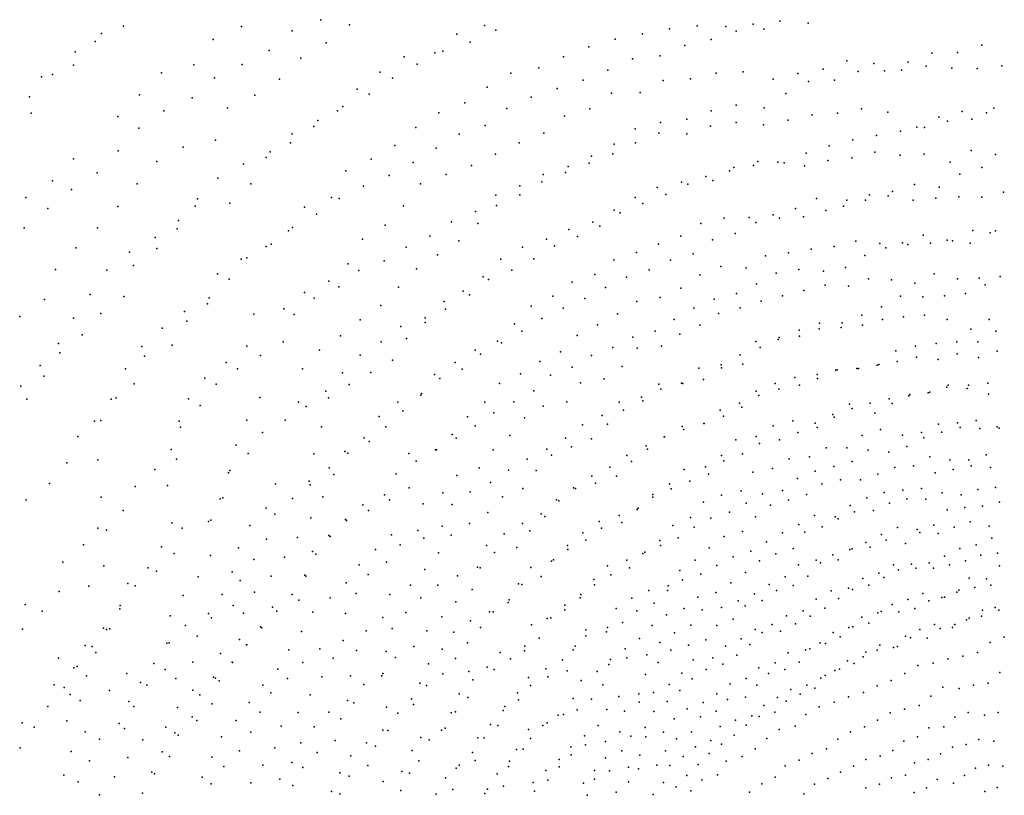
# Model space of a CAD drawing. Extents: x -3654 to 10742, y -14993 to 2525.
# Tile 3 of 9: x -1412 to -295, y 760 to 1640. Entities that reach past the tile are written whole.
import ezdxf

# ---------------------------------------------------------------- set-up
doc = ezdxf.new("R2010")
doc.units = 0
doc.header["$MEASUREMENT"] = 0
doc.layers.add('6', color=7, linetype='Continuous')

msp = doc.modelspace()

# ---------------------------------------------------------------- linework, layer by layer
at = {"layer": '6', "color": 45}
for p in [(-1293.89, 1632.6, -1183.76), (-975.59, 1597.61, -1193.43), (-297.6, 1587.64, -1101.3), (-764.76, 1538.77, -1179.15), (-512.62, 1531.92, -1146.65), (-426.8, 1534.98, -1129.56), (-1300.63, 1530.22, -1189.27), (-539.98, 1525.72, -1149.27), (-1078.15, 1518.67, -1189.67), (-686.46, 1511.08, -1181.01), (-627.87, 1519.23, -1168.76), (-1189.82, 1503.18, -1179.73), (-713.03, 1500.26, -1182.51), (-738.71, 1487.52, -1182.85), (-899.12, 1474.46, -1187.75), (-1278.62, 1453.52, -1193.1), (-956.95, 1453.78, -1198.14), (-844.45, 1441.26, -1191.79), (-584.03, 1415.65, -1171.34), (-661.62, 1394.38, -1181.99), (-410.17, 1386.82, -1144.04), (-539.32, 1375.28, -1170.88), (-759.24, 1350.79, -1188.75), (-908.66, 1331.71, -1195.38), (-471.59, 1337.71, -1164.19), (-1293.66, 1325.93, -1188.59), (-806.81, 1326.05, -1191.84), (-1146.32, 1305.71, -1200.67), (-1025.67, 1299.28, -1185.4), (-432.72, 1299.77, -1164.54), (-504.59, 1289.24, -1178.29), (-455.48, 1293.35, -1166.09), (-1047.82, 1281.14, -1185.77), (-360.02, 1223.05, -1161.97), (-1061.56, 1210.86, -1197.9), (-956.84, 1213.84, -1190.57), (-791.21, 1206.53, -1191.18), (-446.86, 1204.94, -1173.04), (-326.37, 1185.1, -1159.79), (-744.95, 1180.9, -1193.78), (-658.19, 1174.96, -1191.24), (-435.21, 1174.83, -1184.3), (-455.81, 1168.3, -1185.91), (-410.18, 1168.64, -1170.32), (-940.07, 1151.93, -1187.74), (-473.29, 1154.01, -1179.97), (-633.8, 1132.45, -1188.89), (-418.85, 1131.97, -1181.49), (-397.49, 1133.83, -1175.67), (-984.65, 1124.79, -1195.28), (-825.86, 1128.27, -1197.6), (-734.65, 1122.15, -1188.41), (-324.5, 1106.75, -1167.34), (-576.88, 1075.86, -1198.85), (-901.62, 1068.28, -1199.5), (-311.9, 1065.3, -1163.41), (-446.76, 1041.5, -1190.98), (-889.22, 1018.2, -1202.1), (-395.2, 1017.78, -1187.31), (-1126.54, 1008.57, -1170.23), (-1041.59, 1001.14, -1199.88), (-448.28, 998.47, -1191.65), (-621.79, 990.16, -1191.02), (-569.31, 981.09, -1195.51), (-1194.12, 961.41, -1145.93), (-734.93, 971.83, -1201.23), (-466.35, 950.91, -1195.28), (-769.51, 947.66, -1204.58), (-481.03, 939.57, -1191.76), (-1245.05, 932.48, -1122.07), (-964.8, 928.84, -1193.67), (-633.46, 936.38, -1193.59), (-598.09, 918.77, -1198.14), (-917.36, 915.06, -1195.53), (-1068.84, 894.31, -1201.41), (-873.46, 902.74, -1199.7), (-701.83, 897.19, -1204.76), (-633, 902.69, -1206), (-732.05, 872, -1205.27), (-1151.64, 865.23, -1200.3), (-1032.79, 864.88, -1202.9), (-677.13, 866.49, -1204.52), (-588.12, 871.18, -1190.33), (-541.99, 866.77, -1198.16), (-600.97, 828.08, -1201.33), (-1074.47, 808.64, -1202.51), (-642.11, 794.74, -1201.26), (-1304.19, 780.88, -1182.7), (-1037.86, 781.79, -1203.37), (-979.45, 765.45, -1191.65)]:
    msp.add_point(p, dxfattribs=at)
at = {"layer": '6', "color": 55}
for p in [(-1160.35, 1632.33, -1182.95), (-884.63, 1633.33, -1182.57), (-643.13, 1632.73, -1157.14), (-610.55, 1632.07, -1148.55), (-579.59, 1634.69, -1142.71), (-549.25, 1638.32, -1137.98), (-517.2, 1635.81, -1129.41), (-915.91, 1623.46, -1187.26), (-705.22, 1623.69, -1168.3), (-674.63, 1629.66, -1163.54), (-1192.34, 1617.35, -1187.46), (-1064.25, 1613.5, -1186.51), (-766.03, 1609.25, -1177.28), (-736.16, 1617.9, -1173.62), (-940.7, 1602.09, -1183.89), (-794.7, 1597.81, -1179.3), (-1350.95, 1588.43, -1186.18), (-1214.22, 1588.75, -1182.31), (-1092.8, 1596.05, -1187.98), (-473.2, 1593.23, -1135.73), (-383.38, 1587.25, -1114.54), (-1250.98, 1579.45, -1191.92), (-1002.91, 1580.3, -1193.83), (-854.73, 1579.26, -1187.77), (-822.83, 1585.12, -1180.78), (-621.57, 1579.33, -1162.17), (-590.84, 1580.75, -1155.06), (-528.77, 1578.69, -1138.61), (-500.29, 1583.84, -1135.47), (-354.03, 1584.94, -1108.05), (-325.37, 1584.52, -1103.26), (-1387.25, 1575.05, -1194.57), (-1117.13, 1572.54, -1185.26), (-681.75, 1570.9, -1173.58), (-650.53, 1572.73, -1165.89), (-556.95, 1572.25, -1141.18), (-1275.77, 1554.7, -1190.34), (-1145.01, 1554.15, -1186.73), (-1029, 1561.1, -1193.16), (-881.35, 1563.31, -1187.6), (-707.97, 1557.18, -1172.79), (-906.83, 1545.48, -1186.32), (-1176.21, 1539.99, -1191.88), (-1051.41, 1536.61, -1188.72), (-936.3, 1534.35, -1190.57), (-483.99, 1533.73, -1141.14), (-456.61, 1538.92, -1138.53), (-342.6, 1535.65, -1114.26), (-314.65, 1534.32, -1108.79), (-567.84, 1520.56, -1153.06), (-368.96, 1529.33, -1114.54), (-962.54, 1517.72, -1190.96), (-817.2, 1511.02, -1179.86), (-654.87, 1510.21, -1170.82), (-986.19, 1497.17, -1188.58), (-871.98, 1487.15, -1185.12), (-441.53, 1489.65, -1143.25), (-332.3, 1491.36, -1122.6), (-304.5, 1486.79, -1114.64), (-1256.2, 1478.88, -1195.28), (-1013.18, 1481.75, -1190.63), (-765.66, 1477.22, -1185.51), (-551.54, 1478.26, -1162.81), (-494.78, 1480.02, -1149.17), (-467.56, 1483.16, -1144.72), (-356.19, 1478.18, -1117.54), (-1041.87, 1468.55, -1194.9), (-927.85, 1464.06, -1192.66), (-792.48, 1466.43, -1188.18), (-606.32, 1468.36, -1171.74), (-579.22, 1474.32, -1167.87), (-1374.79, 1456.92, -1188.09), (-1149.74, 1453.49, -1185.53), (-819.56, 1455.85, -1191.43), (-660.74, 1455.67, -1180.1), (-688.41, 1449.65, -1185.17), (-1173.48, 1431.87, -1184.86), (-1058.06, 1438.03, -1185.34), (-713.58, 1438.05, -1186.1), (-507.65, 1437.1, -1164.38), (-426.34, 1439.93, -1145.93), (-346.32, 1438.99, -1128.14), (-1212.61, 1428.48, -1199.84), (-1088.67, 1427.26, -1192.38), (-976.2, 1428.65, -1191.71), (-737.44, 1423.88, -1185.24), (-531.43, 1425.69, -1162.85), (-477.08, 1428.51, -1150.13), (-892.15, 1408.74, -1190.76), (-761.41, 1410.01, -1184.98), (-638.88, 1408.7, -1184.11), (-612.37, 1414.62, -1179.54), (-556.72, 1418.32, -1164.96), (-1323.7, 1403.66, -1190.31), (-1233.08, 1402.66, -1196.49), (-997.27, 1406.65, -1188.12), (-788.67, 1402.04, -1190.08), (-310.68, 1398.01, -1131.23), (-1022.74, 1390.98, -1190.21), (-814.25, 1390.77, -1192.8), (-686.88, 1385.39, -1184.74), (-463.27, 1388.57, -1158.85), (-436.05, 1386.08, -1149.89), (-386.69, 1395.39, -1145.02), (-1348.21, 1380.95, -1191.28), (-1256.42, 1380.28, -1196.38), (-1132.3, 1382.54, -1188.2), (-841.36, 1381.78, -1197.9), (-712.03, 1375.93, -1187.49), (-513.7, 1379.45, -1166.24), (-487.84, 1382.39, -1160.99), (-937.71, 1373.29, -1188.58), (-865.82, 1368.18, -1199.44), (-737.81, 1367.41, -1191.47), (-565.55, 1372.09, -1176.76), (-1371.11, 1356.61, -1191.2), (-1282.82, 1361.19, -1199.5), (-961.62, 1357.33, -1189.53), (-616.21, 1359.91, -1184.81), (-587.47, 1358.32, -1173.95), (-1187.33, 1351.51, -1197.32), (-886.1, 1348.1, -1195.62), (-640.14, 1350.27, -1186.36), (-448.55, 1345.85, -1163.92), (-396.13, 1340.89, -1146.28), (-374.07, 1351.44, -1149.19), (-299.25, 1348.4, -1130.71), (-1088.82, 1330.36, -1186.82), (-661.49, 1335.3, -1183.55), (-522.03, 1332.48, -1175.53), (-1383.75, 1322.48, -1182.7), (-711.77, 1320.21, -1192.26), (-685.04, 1324.87, -1185.11), (-546.31, 1326.65, -1178.99), (-1198.6, 1317.63, -1186.09), (-831.57, 1315.05, -1195.23), (-594.39, 1312.93, -1185.28), (-1411.87, 1303.32, -1187.88), (-1319.81, 1306.7, -1192.26), (-951.92, 1296.5, -1193.71), (-618.82, 1306.45, -1189.38), (-408.97, 1302.88, -1160.4), (-385.03, 1304.81, -1155.61), (-359.31, 1299.7, -1145.01), (-311.62, 1299.83, -1134.17), (-756.26, 1293.75, -1192.27), (-479.73, 1290.82, -1171.54), (-1340.83, 1282.29, -1191.61), (-973.06, 1278.36, -1192.87), (-869.51, 1275.29, -1186.76), (-779.16, 1281.62, -1193.84), (-662.93, 1283.21, -1189.34), (-551.25, 1276.95, -1184.67), (-1239.04, 1270.8, -1183.02), (-1154.17, 1269.65, -1186.28), (-1071.75, 1265.1, -1188.47), (-711.1, 1267.21, -1197.58), (-683.76, 1269.32, -1187.73), (-302.54, 1263.68, -1142.14), (-1270.12, 1258.33, -1192.31), (-821.81, 1252.21, -1193.24), (-416.34, 1251.95, -1161.83), (-394.11, 1256.99, -1159.6), (-369.72, 1254.43, -1150.77), (-348.13, 1260.81, -1150.53), (-1177.48, 1251.09, -1188.38), (-917.91, 1251.09, -1194.15), (-728.07, 1246.54, -1190.25), (-615.54, 1244.73, -1184.22), (-485.66, 1242.13, -1175.82), (-461.92, 1244.19, -1169.61), (-1384.65, 1235.28, -1193.01), (-941.15, 1237.35, -1196.93), (-843.61, 1238.26, -1194.19), (-748.54, 1232.25, -1189.29), (-532.14, 1233.87, -1185.61), (-506.61, 1232.67, -1175.42), (-1281.9, 1226.76, -1183.84), (-867.44, 1227.11, -1198.26), (-775.33, 1228.06, -1198.51), (-684.32, 1220.53, -1194.83), (-576.06, 1218.43, -1190.12), (-554.46, 1227.03, -1188.52), (-1403.72, 1209.28, -1191.82), (-1308.25, 1209.27, -1189.25), (-1220.28, 1209.77, -1189.74), (-1139.28, 1211.34, -1193.69), (-704.77, 1207.66, -1194.48), (-1095.39, 1205.82, -1168.82), (-977.01, 1196.29, -1190.31), (-726.56, 1197.05, -1196.72), (-617.16, 1196.74, -1190.01), (-1154.22, 1185.43, -1188.24), (-489.32, 1191.83, -1176.91), (-635.46, 1181.74, -1186.32), (-509.4, 1182.33, -1176.49), (-369.42, 1181.1, -1168.48), (-347.67, 1182.6, -1163.45), (-1021.1, 1165.55, -1195.28), (-855.82, 1168.27, -1197.23), (-763, 1164.47, -1190.83), (-680.13, 1166.45, -1194.84), (-576.03, 1167.02, -1190.78), (-388.7, 1171.6, -1165.96), (-785.84, 1155.3, -1195.68), (-701.18, 1156.24, -1197.11), (-1233.88, 1141.31, -1164.9), (-1043.05, 1149.86, -1198.08), (-615.34, 1145.38, -1190.64), (-538.79, 1141.82, -1195.85), (-315.22, 1146.21, -1161.5), (-890.59, 1131.52, -1191.5), (-557.63, 1130.85, -1194.74), (-915.69, 1122.91, -1199.48), (-762.6, 1122.08, -1202.64), (-480.68, 1118.04, -1192.7), (-840.94, 1108.18, -1192.05), (-781.28, 1107.92, -1202.27), (-674.52, 1113.26, -1193.5), (-501.53, 1113.29, -1197.15), (-304.55, 1108.99, -1163.57), (-1184.41, 1096.32, -1160.77), (-615.34, 1100.49, -1196.21), (-593.3, 1105.4, -1189.75), (-539.37, 1094.91, -1197.65), (-519.01, 1101.03, -1193.89), (-405.11, 1096.16, -1184.58), (-365.1, 1103.2, -1177.02), (-343.41, 1100.81, -1167.55), (-1132.32, 1085.88, -1169.86), (-1022.6, 1089.66, -1195.97), (-954.12, 1090.75, -1200.77), (-800.15, 1094.04, -1202.57), (-710.24, 1085.8, -1190.68), (-424.85, 1091.42, -1187.65), (-1042.2, 1072.72, -1197.56), (-880.79, 1080.98, -1195.93), (-731.63, 1077.43, -1195.69), (-650.79, 1075.08, -1193.3), (-1150.75, 1065.93, -1170.22), (-670.65, 1065.92, -1196.33), (-501.23, 1064.46, -1195), (-351.66, 1064.02, -1175.4), (-333.38, 1070.12, -1175.19), (-1060.96, 1054.88, -1198.53), (-989.85, 1055.57, -1200.15), (-960.25, 1060.19, -1185.78), (-922.28, 1055.19, -1203.08), (-772.86, 1057.64, -1203.71), (-390.52, 1057.99, -1183.79), (-1163.46, 1040.85, -1165.2), (-847.7, 1041.21, -1192.85), (-790.41, 1043.33, -1203.32), (-467.35, 1039.72, -1198.45), (-428.86, 1049.25, -1190.75), (-1008.31, 1038.64, -1201.13), (-702.67, 1035.72, -1189.99), (-553.88, 1034.02, -1192.88), (-321.18, 1032.4, -1173.98), (-302.5, 1034.72, -1170.1), (-1266.21, 1017.97, -1128.25), (-1026.48, 1021.38, -1202.1), (-744.97, 1020.36, -1202.26), (-503.26, 1023.81, -1200.36), (-375.14, 1017.65, -1179.01), (-662.8, 1015.14, -1193.14), (-431.4, 1006.88, -1192.16), (-1289.29, 1000.24, -1133.76), (-968.33, 998.26, -1195.56), (-760.57, 1004.82, -1199.78), (-676.08, 997.44, -1186.39), (-534.1, 998.14, -1192.14), (-328.16, 995.68, -1179.41), (-310.08, 998.21, -1175.48), (-1226.3, 986.59, -1134.21), (-1059.69, 983.81, -1201.49), (-991.71, 987.58, -1203.71), (-774.96, 987.9, -1195.92), (-717.35, 983.44, -1199.55), (-697.96, 992.4, -1195.07), (-553.11, 992.18, -1196.72), (-482.77, 983.23, -1193.56), (-466.74, 993.45, -1195.55), (-362.49, 984.64, -1181.3), (-346.24, 992.82, -1183.35), (-856.49, 981.55, -1199.76), (-793.12, 975.84, -1198.27), (-588.5, 975.03, -1200.84), (-1298.34, 971.68, -1127.29), (-1079.22, 967.7, -1205.02), (-999.72, 961.66, -1193.59), (-932.99, 962.61, -1193.71), (-677.78, 964.61, -1202.5), (-434.37, 968.65, -1197.1), (-396.21, 971.78, -1182.46), (-334.67, 961.03, -1186.33), (-319.2, 969.94, -1189.94), (-300.82, 969.89, -1182.92), (-889.05, 950.41, -1199.68), (-831.25, 953.44, -1206.44), (-531.56, 954.56, -1192.04), (-448.33, 955.41, -1190.58), (-350.61, 953.7, -1185.01), (-1313.44, 947.91, -1126.53), (-1018.79, 946.6, -1197.18), (-569.46, 944.49, -1204.3), (-548.48, 946.21, -1193.74), (-367.57, 949.14, -1187.49), (-838.69, 929.06, -1194.3), (-781.48, 929.11, -1198.54), (-708.67, 937.98, -1200.16), (-435.95, 930.19, -1200.45), (-416, 928.87, -1188.85), (-1029.74, 924.08, -1191.63), (-985.45, 916.39, -1199.97), (-673.18, 924.65, -1208.61), (-451.79, 922.33, -1200.66), (-1056.26, 915.36, -1204.35), (-687.22, 910.49, -1205.96), (-527.55, 911.1, -1190.17), (-465.12, 909.57, -1194.79), (-1119, 903.05, -1197.07), (-999.86, 898.01, -1198.95), (-931.8, 897.84, -1194.47), (-814.67, 903.25, -1201.9), (-562.23, 898.12, -1198.87), (-481.5, 902.93, -1197.29), (-1274.71, 888.11, -1163.55), (-1185.38, 889.86, -1191.91), (-1021.25, 885.75, -1206.58), (-950.23, 884.39, -1198.84), (-774.7, 890.21, -1206.94), (-648.72, 891.96, -1206.98), (-1207.34, 874.04, -1199.15), (-1082.19, 874.06, -1199.78), (-1282.39, 860.81, -1157.32), (-967.37, 869.58, -1201.86), (-903.26, 871.09, -1199.59), (-861.34, 860.71, -1204.84), (-783.71, 869.74, -1197.91), (-1095.76, 854.07, -1198.79), (-745.48, 857.46, -1203.35), (-692.25, 854.98, -1205.5), (-1216.34, 848.8, -1193.85), (-1166.23, 844.97, -1200.64), (-869.26, 839.06, -1195.98), (-813.42, 842.23, -1199.16), (-755.41, 839.14, -1196.34), (-639.49, 849, -1205.28), (-587.49, 839.61, -1202.63), (-1292.87, 835.68, -1154.08), (-1231.94, 828.29, -1195.45), (-929.23, 836.03, -1196.02), (-771.02, 827.26, -1198.78), (-649.41, 831.89, -1197.26), (-1183, 826.22, -1203.54), (-947.18, 822.95, -1201.16), (-666.42, 823.94, -1202.75), (-1353.57, 809.76, -1183.61), (-840.66, 812.23, -1198.27), (-679.1, 810.58, -1200.74), (-1241.96, 804.1, -1192.04), (-1193.73, 803.28, -1200.67), (-1136.12, 794.17, -1197.81), (-855.92, 798.8, -1200.69), (-799.75, 800.69, -1200.75), (-688.93, 794.03, -1194.22), (-1361.63, 782.82, -1179.17), (-1258.79, 784.35, -1195.52), (-1090.51, 791.48, -1205.49), (-869.93, 784.14, -1201.67), (-814.76, 787.97, -1203.2), (-759.69, 788.15, -1202.31), (-1204.67, 780.63, -1198.45), (-928.73, 779.84, -1202.73), (-939.13, 761.22, -1199.49)]:
    msp.add_point(p, dxfattribs=at)
at = {"layer": '6', "color": 181}
for p in [(-1070.05, 1639.87, 730.71), (-627.33, 1617.22, 722.28), (-460.29, 1581.23, 721.56), (-598.84, 1542.72, 723.21), (-713.47, 1516.13, 730.68), (-412.43, 1513.26, 720.44), (-574.46, 1478.89, 726.58), (-789.6, 1473.23, 727.65), (-320.05, 1472.2, 725.1), (-1187.09, 1460.16, 737.02), (-447.57, 1441.14, 724.62), (-496.95, 1423.24, 723.19), (-576.51, 1409.95, 729.65), (-753.75, 1405.49, 727.65), (-378.46, 1386.18, 721.77), (-353.35, 1388.97, 720.23), (-805.05, 1383.42, 729.47), (-429.22, 1380.95, 725.73), (-404.08, 1384.65, 724.2), (-1026.91, 1355.32, 736.31), (-853.3, 1355.64, 729.19), (-553.32, 1352.29, 731.5), (-527.71, 1356.58, 729.1), (-1049.83, 1336.69, 735.54), (-747.08, 1335.92, 730.49), (-1077.63, 1324.08, 738.33), (-930.4, 1320.14, 733.94), (-623.69, 1322.79, 731.07), (-412.57, 1326.25, 727.65), (-387.14, 1325.45, 723.73), (-819.32, 1300.9, 732.52), (-504.38, 1295.67, 727.05), (-304.14, 1286.51, 723.49), (-549.98, 1279.22, 727.43), (-324.81, 1274.34, 719.41), (-738.86, 1268.14, 731.78), (-372.03, 1272.61, 724.69), (-1138.67, 1259.05, 732.81), (-1025.4, 1259.22, 736.21), (-785.05, 1245.74, 733.38), (-459.9, 1244.14, 723.69), (-809.62, 1236.53, 735.73), (-507.03, 1237.39, 728.92), (-828.56, 1218.71, 733.18), (-686.78, 1226.57, 732.18), (-527.16, 1225.28, 726.74), (-572.98, 1213.6, 730.51), (-379.29, 1217.2, 725.71), (-1086.86, 1201.1, 733.05), (-731.48, 1206, 733.89), (-467.4, 1198.89, 731.16), (-1319.94, 1185.28, 726.48), (-1004.16, 1189.63, 738.36), (-751, 1190.98, 732.2), (-613.39, 1190.08, 728.04), (-660.15, 1178.25, 733.69), (-635.32, 1181.68, 729.2), (-1346.02, 1167.16, 729.1), (-528.82, 1171.66, 729.41), (-699.52, 1152.59, 731.68), (-449.24, 1151.42, 731.1), (-835.98, 1141.46, 734.19), (-722.82, 1145.59, 734.73), (-1258.67, 1129.63, 727.3), (-961.92, 1138.94, 739.21), (-488.16, 1132.97, 729.09), (-630.28, 1124.21, 729.56), (-509.29, 1127.57, 730.88), (-1083.51, 1116.26, 736.09), (-900.8, 1104.31, 738.3), (-693.42, 1098.3, 734.14), (-430.9, 1103.54, 728.98), (-921.1, 1089.98, 738.9), (-469.52, 1088.91, 729.03), (-359.48, 1083.81, 731.34), (-319.28, 1088.15, 726.91), (-1122.49, 1078.84, 735.8), (-627.54, 1074.34, 732.89), (-486.37, 1076.04, 725.66), (-728.43, 1069.47, 730.63), (-664.69, 1052.13, 732.36), (-546.38, 1057.91, 730.68), (-882.27, 1043.41, 738.03), (-769.47, 1049.39, 733.99), (-564.38, 1047.62, 729.91), (-451.7, 1046.76, 728.61), (-704.94, 1034.34, 735.87), (-489.08, 1032.94, 729.77), (-831.69, 1018.37, 740.48), (-808.37, 1025.69, 735.86), (-719.92, 1017.84, 732.55), (-527.98, 1021.55, 733.6), (-399.84, 1022.31, 729.47), (-379.88, 1023.53, 725.81), (-915.25, 1009.13, 735.04), (-741.17, 1010.17, 735.82), (-455.28, 1005.74, 732.69), (-334.42, 1006.43, 732.66), (-314.82, 1005.69, 728.31), (-1280.7, 997.56, 730.12), (-759.76, 998.63, 736.56), (-387.03, 988.73, 732.62), (-404.25, 981.97, 732.41), (-1386.44, 969.02, 724.15), (-793.12, 970.55, 734.98), (-711.55, 969.17, 734.63), (-541.79, 963.73, 732.1), (-522.88, 969.21, 729.57), (-456.25, 962.14, 733.47), (-438, 966.8, 731.42), (-320.36, 963.2, 727.75), (-373.7, 953.85, 733.57), (-919.3, 944.87, 740.45), (-746.06, 945.45, 735.14), (-488.86, 944.47, 731.9), (-390.63, 948.08, 733.95), (-294.62, 939.31, 732.41), (-1329.77, 928.86, 728.16), (-611.05, 929.12, 735.01), (-593.37, 937.36, 733.6), (-420.53, 927.49, 728.3), (-1071.23, 926.22, 729.54), (-838.88, 923.81, 730.59), (-783.65, 925.07, 739.28), (-520.38, 924.99, 729.75), (-1090.68, 910.45, 731.5), (-743.31, 908.44, 744.53), (-723.12, 915.79, 740.5), (-392.72, 907.13, 733.65), (-358.7, 914.77, 729.87), (-660.45, 898.39, 735.93), (-1267.47, 884.8, 726.58), (-1189.8, 892.97, 732.08), (-605.75, 886.45, 736.53), (-422.84, 890.26, 730.87), (-692.52, 876.46, 736.53), (-454.47, 876.69, 731.65), (-1288.01, 866.32, 729.2), (-487.64, 865.5, 735.4), (-995.74, 859.9, 736.97), (-863.35, 856.01, 739.46), (-581.22, 849.95, 733.11), (-407.71, 857.71, 730.28), (-335.45, 853.92, 732.51), (-1210.76, 844.69, 725.65), (-616.91, 838.02, 740.19), (-438.59, 845.36, 731.71), (-1395.43, 837.19, 728.69), (-1149.57, 831.49, 728.8), (-681.48, 831.77, 735.9), (-550.12, 834.7, 738.71), (-453.32, 837.73, 731.52), (-1321.4, 823.73, 730.6), (-1018.45, 819.58, 731.47), (-747.11, 821.17, 730.57), (-483.58, 823.75, 732.94), (-1411.45, 813.87, 729.13), (-577.16, 812.69, 735.9), (-1332.52, 798.93, 728.53), (-674.08, 793.63, 739.26), (-659.04, 803.83, 738.34), (-592.26, 803.96, 736.86), (-451.86, 800.72, 731.64), (-1048.63, 785.54, 732.33), (-799.91, 792.09, 739.7), (-742.59, 787.73, 739.43), (-1116.7, 778.09, 729.04), (-999.44, 775.62, 736.76), (-812.46, 777.04, 738.34), (-569.73, 772.82, 734.73), (-436.31, 772.53, 731.67), (-316.6, 764.16, 734.21), (-302.88, 768.74, 733.7)]:
    msp.add_point(p, dxfattribs=at)
at = {"layer": '6', "color": 65}
for p in [(-1037.71, 1634.03, -1187.66), (-1326.19, 1615.14, -1188.18), (-793.75, 1530.24, -1183.46), (-1104.59, 1500.27, -1190.62), (-845.07, 1500.05, -1183.05), (-1350.71, 1481.98, -1188.65), (-1132.26, 1483.41, -1193.19), (-1405.03, 1438.25, -1193.14), (-320.15, 1438.72, -1123.03), (-1300.53, 1427.83, -1190.92), (-870.78, 1429.03, -1194.47), (-1106.83, 1400.16, -1186.14), (-785.12, 1342.06, -1193.34), (-733.56, 1306.15, -1191.33), (-850.54, 1294.98, -1190.69), (-640.12, 1293.29, -1187.77), (-894.93, 1265.04, -1191.98), (-798.11, 1263.13, -1189.8), (-1201.64, 1233.27, -1191.62), (-1013.29, 1239.81, -1190.01), (-380.95, 1216.47, -1162.2), (-599.33, 1163.25, -1197.8), (-808.59, 1145.69, -1200.54), (-515.85, 1143.88, -1188.03), (-356.25, 1140.43, -1168.22), (-717.7, 1138.68, -1192.1), (-457.93, 1117.78, -1183.36), (-438.19, 1124.38, -1181.73), (-931.81, 1103.18, -1195.98), (-693.49, 1101.24, -1193.78), (-635.92, 1092.63, -1199.92), (-560, 1089.04, -1202.1), (-520.93, 1058.59, -1198.81), (-629.5, 1040.89, -1196.12), (-1195.47, 1032.01, -1136.98), (-936.64, 1034.94, -1198.84), (-1316.24, 1020.42, -1114.57), (-806.33, 1027, -1200.91), (-645.33, 1026.64, -1192.88), (-483.02, 1026.93, -1193.61), (-1209.22, 1007.86, -1133.84), (-820.07, 1008.13, -1195.79), (-588.24, 1012.66, -1191.95), (-414.61, 1015.62, -1193.42), (-1161.71, 1003.6, -1146.42), (-898.5, 993.6, -1191.77), (-380.24, 980.53, -1184.5), (-1119.97, 969.01, -1188.65), (-809.22, 961.23, -1197.87), (-744.85, 950.38, -1190.97), (-694.17, 952.56, -1202.76), (-1162.62, 936.77, -1157.2), (-903.63, 933.1, -1197.94), (-583.37, 930.88, -1200.11), (-382.03, 938.25, -1182.37), (-854.94, 914.74, -1195.27), (-1290.18, 898.18, -1135.09), (-509.79, 881.44, -1192.39), (-608.61, 868.83, -1201.81), (-794.63, 851.77, -1192.45), (-621.41, 855.31, -1198.29), (-572.71, 849.29, -1201.64), (-1115.01, 838.42, -1204.35), (-1047.4, 846.68, -1203.21), (-834.58, 834.75, -1209.45), (-1122.41, 813.91, -1197.48), (-913.16, 794.13, -1199.63), (-829.07, 774.5, -1204.91), (-720.98, 775.15, -1203.71), (-1048.66, 761.79, -1200.95)]:
    msp.add_point(p, dxfattribs=at)
at = {"layer": '6', "color": 161}
for p in [(-1318.98, 1624.09, 736.3), (-1102.67, 1627.37, 733.08), (-871.5, 1627.96, 728.32), (-598.74, 1626.89, 722.23), (-567.57, 1629.09, 719.1), (-900.64, 1614.33, 728.66), (-657.16, 1610.47, 723.86), (-320.26, 1611.04, 721.41), (-1348.91, 1603.24, 736.82), (-1128.7, 1605.04, 731.25), (-931.91, 1604.2, 730.84), (-685.12, 1598.93, 723.52), (-376.83, 1601.83, 722.05), (-347.7, 1602.65, 719.92), (-1159.27, 1589.11, 732.56), (-960.69, 1589.49, 731.17), (-403.79, 1591.6, 720.15), (-1374.78, 1577.58, 735.35), (-744.36, 1582.76, 726.65), (-1190.74, 1574.1, 734.56), (-988.74, 1573.48, 731.14), (-772.65, 1571.37, 727.06), (-516.84, 1569.73, 723.36), (-487.23, 1571.36, 720.46), (-1015.5, 1555.42, 730.37), (-802.02, 1561.95, 728.62), (-542.61, 1556.3, 721.04), (-1400.81, 1552.2, 734.21), (-1216.26, 1551.1, 733.08), (-831.31, 1551.97, 730.17), (-1248.44, 1536.42, 735.77), (-1045.07, 1541.53, 731.79), (-859.13, 1539.04, 730.56), (-627.37, 1536.45, 724.89), (-567.11, 1539.88, 717.52), (-306.38, 1539.58, 722.37), (-1073.39, 1525.56, 732.48), (-883.51, 1520.01, 728.27), (-684.68, 1523.16, 728.62), (-654.78, 1527.12, 725.36), (-359.02, 1524.68, 720.16), (-331.63, 1527.03, 718.76), (-1276.84, 1516.79, 736.37), (-1102.56, 1510.57, 733.9), (-913.22, 1510.1, 730.58), (-439.51, 1508.59, 721.4), (-385.32, 1517.44, 719.47), (-737.36, 1498.69, 727.94), (-466.54, 1503.45, 722.36), (-1300.01, 1490.99, 734.18), (-1127.61, 1489.84, 732.75), (-939.4, 1494.13, 730.2), (-519.27, 1488.27, 722.61), (-493.25, 1496.95, 722.9), (-1158.01, 1476.02, 735.25), (-965.31, 1477.72, 729.81), (-762.96, 1484.96, 727.2), (-544.51, 1477.44, 721.47), (-1323.92, 1466.24, 732.69), (-817.84, 1464.21, 729.69), (-601.53, 1472.17, 727.93), (-345.25, 1464.77, 723.98), (-992.48, 1463.15, 730.58), (-653.61, 1453.1, 728.55), (-625.31, 1457.43, 725.54), (-1353.13, 1447.27, 734.32), (-1021.57, 1451.11, 732.86), (-844.17, 1451.5, 730.13), (-678.85, 1441.65, 728.22), (-421.37, 1445.12, 723.17), (-368.51, 1449.93, 719.38), (-1209.97, 1436.6, 735.14), (-1049.44, 1437.01, 734.37), (-871.73, 1440.66, 731.77), (-704.69, 1431.39, 728.73), (-1380.12, 1425.71, 734.91), (-1074.9, 1419.43, 734.36), (-894.76, 1422.32, 729.81), (-730.37, 1420.67, 729.23), (-1231.78, 1412, 732.89), (-921.94, 1410.53, 731.44), (-549.88, 1414.59, 727.36), (-522.32, 1416.2, 723.76), (-1406.76, 1403.65, 735.49), (-1102.34, 1404.31, 735.87), (-599.94, 1397.36, 728.06), (-330.51, 1400.87, 723.63), (-304.71, 1400.18, 720.73), (-1258.09, 1392.6, 733.56), (-946.4, 1394.43, 731.07), (-779.03, 1393.89, 728.15), (-625.7, 1390.13, 729.48), (-1287.28, 1376.11, 736.04), (-1126.67, 1385.09, 735.47), (-973.21, 1381.66, 732.69), (-647.54, 1374.27, 726.58), (-1154.23, 1369.69, 737.35), (-998.25, 1366.16, 733.11), (-828.59, 1368.57, 728.71), (-673.41, 1366.98, 728.43), (-452.96, 1372.54, 725.01), (-1313.03, 1355.69, 736.7), (-697.56, 1356, 728.54), (-499.94, 1354.53, 723.56), (-474.77, 1358.67, 721.6), (-1174.3, 1345.38, 734.66), (-879.81, 1345.31, 731.33), (-723.24, 1347.77, 730.38), (-575.76, 1340.13, 729.87), (-316.27, 1339.18, 722.15), (-1331.86, 1328.21, 733.72), (-1196.97, 1324.23, 733.87), (-901.61, 1327.69, 729.74), (-770.73, 1323.64, 730.59), (-598.69, 1329.23, 729.13), (-338.49, 1329.3, 719.58), (-1224.95, 1308.78, 736.51), (-795.1, 1312.49, 731.56), (-647.07, 1312.68, 731.22), (-433.97, 1313.95, 724.61), (-1350.81, 1301.14, 731.11), (-1100.57, 1305.29, 737.94), (-951.68, 1301.7, 732.34), (-669.05, 1299.76, 730.02), (-456.24, 1304.65, 723.42), (-1250.17, 1290.1, 737.61), (-979.2, 1291.63, 735.7), (-841.9, 1286.59, 732.19), (-690.78, 1286.49, 728.83), (-527.24, 1287.65, 727.24), (-478.63, 1295.81, 722.69), (-1001.59, 1274.56, 735.34), (-1367.85, 1272.54, 727.77), (-1273.15, 1268.98, 737.58), (-865.24, 1273.39, 732.71), (-571.49, 1267.97, 726.23), (-395.22, 1269.42, 726.37), (-888.89, 1260.51, 733.66), (-763.2, 1259.07, 733.7), (-594.28, 1259.57, 726.87), (-1388.46, 1247.49, 726.61), (-1291.77, 1243.6, 735.27), (-1164.87, 1243.91, 735.19), (-909.68, 1243.55, 732.46), (-641.13, 1244.71, 730), (-615.78, 1248.38, 726.12), (-484.09, 1242.62, 727.27), (-436.96, 1248.51, 722.03), (-1045.46, 1239.26, 734.61), (-935.07, 1232.72, 735.12), (-1410.73, 1223.93, 726.54), (-1188.96, 1226.26, 736.39), (-659.4, 1227.25, 726.01), (-550.63, 1220.86, 729.34), (-358.48, 1225.16, 726.94), (-313.15, 1227.39, 721.95), (-955.89, 1215.71, 734.35), (-706.3, 1211.51, 730.04), (-401.84, 1214.66, 727.95), (-1206.93, 1202.32, 734.02), (-982.67, 1206.06, 738.29), (-851.26, 1206.45, 734.2), (-592.52, 1200.43, 728.32), (-421.83, 1204.33, 725.73), (-1231.04, 1184.49, 735.6), (-1110.78, 1185.5, 734.74), (-873.78, 1193.77, 735.2), (-487.6, 1189.09, 729.92), (-895.03, 1179.26, 735.32), (-773.14, 1180.11, 733.28), (-506.91, 1177.36, 727.69), (-344.76, 1177.21, 727.18), (-300.48, 1176.59, 720.48), (-1136.39, 1171.39, 737.66), (-916.59, 1165.07, 735.88), (-792.63, 1165.16, 732.05), (-680.62, 1166.73, 733.4), (-549.57, 1163.2, 729.64), (-385.92, 1165.56, 727.23), (-365.52, 1171.98, 727.46), (-939.06, 1151.87, 737.32), (-813.87, 1152.79, 732.66), (-572.49, 1159.06, 732.83), (-405.07, 1155.54, 724.96), (-1152.79, 1147.75, 734.82), (-1039.63, 1148.26, 733.8), (-591.84, 1147.51, 731.58), (-425.49, 1149.25, 725.23), (-1358.39, 1137.21, 724.52), (-1060.76, 1131.48, 734.31), (-857.4, 1129.01, 735.26), (-742.24, 1132.25, 733.96), (-613.03, 1139.47, 732.79), (-467.32, 1138.77, 727.81), (-352.59, 1129.52, 729.36), (-332.34, 1133.73, 728.53), (-1173.32, 1128.32, 734.85), (-529.27, 1119.45, 731.13), (-373.07, 1125.76, 730.71), (-1378.05, 1113.58, 724.11), (-1280.98, 1110.14, 728.49), (-877.53, 1114.77, 735.4), (-783.36, 1108.9, 735.27), (-758.43, 1114.22, 730.33), (-672.78, 1107.83, 732.95), (-651.57, 1116.22, 731.26), (-388.72, 1107.97, 723.14), (-1404.59, 1095.31, 727.47), (-1102.2, 1096.76, 735.3), (-992.09, 1095.13, 731.87), (-802.61, 1095.25, 734.97), (-546.45, 1105.57, 727.83), (-450.76, 1097.57, 729.79), (-409.79, 1105.95, 726.06), (-711.07, 1084.03, 732.39), (-587.59, 1091.46, 730.87), (-339.49, 1086.57, 729.39), (-1294.54, 1083.14, 724.94), (-1015.98, 1083.09, 735.09), (-820.03, 1079.16, 733.24), (-606.57, 1081.2, 730.61), (-509.83, 1077.56, 732.22), (-1227.38, 1063.09, 731.67), (-1040.99, 1071.84, 739.18), (-841.48, 1068.34, 735.32), (-751.52, 1063.18, 734.77), (-527.82, 1067.13, 730.93), (-415.78, 1063.94, 730.68), (-393.61, 1061.41, 724.44), (-374.45, 1066.39, 723.57), (-1313.26, 1060.63, 724.54), (-1059.56, 1053.73, 738.84), (-953.25, 1051.66, 734.12), (-862.24, 1056.41, 736.91), (-433.98, 1055.89, 729.92), (-308.9, 1051.77, 729.96), (-1339.57, 1044.01, 728.49), (-980, 1044.13, 740.22), (-684.87, 1043.43, 734.11), (-345.21, 1039.83, 729), (-326.49, 1043.97, 728.09), (-1236.68, 1034.14, 725.95), (-1075.87, 1033.44, 737.16), (-789.8, 1038.76, 735.66), (-602.37, 1030.56, 731.5), (-582.18, 1037.04, 729.14), (-469.92, 1038.87, 728.39), (-1362.75, 1024.59, 730.85), (-995.62, 1024.54, 738.06), (-508.18, 1026.67, 731.15), (-420.18, 1021.49, 733.68), (-299.98, 1020.37, 735.33), (-1256.69, 1014.36, 726.81), (-1170.66, 1013.38, 730.45), (-1016.53, 1010.35, 740.03), (-638.93, 1010.69, 732.03), (-543.35, 1007.89, 730.14), (-436.98, 1011.85, 731.8), (-937.57, 998.34, 738.52), (-845.99, 999.9, 737.24), (-659.78, 1004.55, 735.43), (-561.3, 999.15, 730.43), (-471.36, 994.78, 730.25), (-1367.06, 991.2, 723.36), (-1181.95, 987.81, 726.25), (-1030.19, 988.98, 736.94), (-956.72, 983.93, 739.63), (-776.04, 984.05, 735.26), (-578.25, 988.63, 729.65), (-491.27, 991.78, 733.9), (-365.67, 984.39, 724.87), (-348.41, 990.48, 725.07), (-1297.95, 975.3, 729.74), (-1125.19, 973.45, 733.91), (-615.62, 973.17, 732.92), (-596.76, 980.72, 731.02), (-508.15, 982.47, 733.12), (-422.01, 976.42, 733.33), (-304.93, 973.16, 731.43), (-1197.63, 966.13, 725.04), (-973.78, 967.29, 739.31), (-878.67, 968.22, 735.17), (-637.64, 970.2, 738.57), (-1223.62, 952.54, 730.22), (-1138.6, 951.02, 731.35), (-900.25, 958.02, 738.79), (-813.32, 960.7, 737.73), (-558.13, 953.57, 731.31), (-471.17, 950.49, 730.42), (-353.28, 950.18, 726.2), (-337.69, 959.13, 728.72), (-1408.51, 948.53, 726.51), (-1309.63, 949, 726.49), (-989.28, 949.14, 738.05), (-769.51, 941.06, 741.64), (-668.74, 944.26, 735.38), (-577.33, 948.12, 734.39), (-406.83, 940.51, 733.16), (-1242.26, 932.9, 731.14), (-1154.36, 930.67, 730.57), (-685.66, 933.3, 735.66), (-503.74, 933.05, 729.41), (-310.75, 933.4, 731.63), (-932.59, 925.81, 737.7), (-866.74, 921.8, 740.41), (-700.34, 919.36, 733.8), (-539.82, 921.62, 734.06), (-454.88, 916.92, 731.38), (-438.78, 924.57, 731.59), (-341.53, 917.74, 727.67), (-324.89, 921.91, 726.67), (-1346.57, 906.27, 728.19), (-1170.46, 910.61, 730.22), (-948.01, 909, 736.91), (-881.53, 905.49, 739.11), (-625.33, 915.73, 732.56), (-554.57, 910.1, 732.13), (-472.72, 912.6, 734.07), (-375.26, 910, 730.87), (-1246.67, 902.83, 723.96), (-1036.39, 895.55, 736.15), (-812.66, 894.38, 736.13), (-573.05, 904.63, 735.3), (-487.07, 901.5, 731.53), (-1107.83, 892.62, 732.08), (-897.85, 890.78, 739.32), (-832.29, 884.61, 739.49), (-587.43, 892.59, 733.37), (-518.73, 884.97, 731.68), (-502.77, 893.02, 731.32), (-439.07, 884.33, 731.86), (-313, 887.31, 725.3), (-1361.46, 882.38, 727.41), (-1126.79, 876.1, 734.04), (-913.3, 875.18, 739.03), (-471.28, 871.6, 733.83), (-378.09, 872.58, 731.88), (-364.27, 882.57, 735.12), (-345.88, 881.28, 729.21), (-1379.79, 860.67, 728.66), (-1193.61, 863.88, 724.67), (-845.85, 868.31, 737.66), (-708.81, 865.71, 737.38), (-636.41, 865.11, 736.05), (-567.6, 861.85, 735.08), (-552, 870.77, 734.72), (-391.33, 861.66, 728.03), (-1139.11, 854.4, 731.87), (-1060.92, 854.3, 731.25), (-801.01, 850.82, 739.72), (-725.48, 855.3, 738.78), (-654.46, 857.98, 739.21), (-424.08, 853.45, 732.52), (-317.18, 850.72, 725.2), (-301.47, 853.78, 723.5), (-1299.18, 841.5, 726.71), (-877.59, 840.42, 738.66), (-818.14, 839.32, 741.59), (-669.38, 846.6, 738.97), (-531.98, 838.58, 734.17), (-350.65, 848.79, 732.96), (-1235.79, 830.68, 731.48), (-1077.8, 837.5, 732.36), (-469.08, 831.91, 733.14), (-380.15, 836.32, 732.59), (-363.28, 837.66, 728.41), (-1093.01, 819.31, 732.51), (-956.7, 825.66, 737.14), (-832.11, 824.51, 740.78), (-769.97, 817.32, 738.56), (-701.28, 826.22, 741.3), (-564.2, 824.47, 737.9), (-408.5, 821.43, 730.97), (-338.04, 817.5, 731.66), (-306.52, 821.31, 725.63), (-1250.15, 809.23, 731.13), (-1162.49, 810.51, 727.56), (-1036.09, 804.58, 733.61), (-848.26, 811.81, 742.12), (-644.87, 815.04, 738.57), (-512.56, 807.35, 733.14), (-496.28, 812.63, 730.3), (-367.1, 806.88, 732.58), (-1102.9, 797.23, 729.36), (-959.06, 799.1, 727.78), (-610.16, 798.78, 741.39), (-527.49, 799.77, 734.15), (-435.53, 804.21, 728.09), (-381.17, 800.5, 732.4), (-312.55, 794.07, 731.54), (-1261.85, 786.1, 729.46), (-1180.2, 792.81, 729.51), (-978.3, 786.78, 731.52), (-916.65, 790.59, 734.7), (-720.9, 791.84, 731.78), (-620.06, 783.13, 736.42), (-480.45, 786.1, 732.49), (-465.81, 792.86, 731.44), (-339.87, 782.25, 730.55), (-327.28, 790.73, 733.32), (-296.2, 792.87, 725.85), (-1345.53, 775.35, 727.75), (-1194.66, 772.81, 729.63), (-759.74, 778.38, 742.57), (-554.73, 780.54, 733.12), (-494.99, 779.07, 733.54), (-422.71, 779.88, 731.85), (-1272.35, 762.36, 727.36), (-1057.99, 764.27, 729.1), (-920.5, 766.47, 726.64), (-883.99, 761.93, 736.5), (-767.98, 759.96, 737.24), (-583.67, 763.56, 735.12), (-521.98, 761.64, 733.13), (-451.73, 768.27, 734.66), (-382.88, 768.56, 734.58)]:
    msp.add_point(p, dxfattribs=at)
at = {"layer": '6', "color": 191}
for p in [(-716.67, 1595.33, 727.01), (-430.74, 1581.8, 718.65), (-396.35, 1452.98, 723.87), (-473.19, 1434.97, 725.2), (-362.56, 1326.74, 721.19), (-716.18, 1279.88, 731.64), (-348.61, 1274.54, 722.54), (-417.86, 1264.14, 727.08), (-335.44, 1225.23, 723.7), (-441.58, 1193.67, 723.5), (-322.34, 1176.28, 723.32), (-310.46, 1131.84, 724.02), (-568.84, 1102.15, 731.64), (-300, 1092.61, 726.57), (-1195.05, 1071.94, 723.82), (-646.66, 1064.13, 733.13), (-1146.04, 1027.39, 726.54), (-620.73, 1020.79, 731.77), (-676.76, 992.35, 734.64), (-1095.31, 981.34, 725.85), (-692.03, 977.78, 732.29), (-727.87, 956.11, 733.84), (-650.23, 952.83, 733.49), (-1044.94, 935.66, 722.99), (-647.53, 913.69, 739.48), (-407.53, 898.09, 731.66), (-299.68, 899.27, 730.97), (-620.7, 875.24, 735.73), (-536.68, 880.11, 734.94), (-1039.72, 867.39, 727.31), (-964.94, 862.98, 725.54), (-504.75, 860.48, 738.17), (-779.18, 856.98, 733.56), (-519.74, 851.69, 737.95), (-599.79, 845.16, 737.52), (-999.92, 833.67, 728.85), (-933.08, 833.97, 730.38), (-627.53, 822.11, 735.33), (-393.05, 826.17, 729.29), (-895.01, 799.43, 728.75), (-637.77, 777.34, 740.94), (-509.85, 772.43, 735.2), (-352.26, 773.57, 727.78), (-862.94, 770.28, 730.36), (-650.25, 765.04, 739.53), (-396.99, 763.26, 735.7)]:
    msp.add_point(p, dxfattribs=at)
at = {"layer": '6', "color": 33}
for p in [(-442.62, 1590.21, -1127.53), (-411.25, 1582.61, -1116.52), (-598.97, 1523.23, -1163.22), (-412.84, 1486.37, -1134.67), (-385.6, 1487.23, -1129.66), (-521.22, 1474.1, -1151.84), (-633.38, 1461.9, -1175.62), (-295.37, 1444.21, -1122.78), (-398.13, 1435.01, -1135.95), (-333.19, 1386.16, -1126.52), (-498, 1338.6, -1172.72), (-570.53, 1320.36, -1182.45), (-928.6, 1311.66, -1192.16), (-332.56, 1288.91, -1129.88), (-402.93, 1213.03, -1165.81), (-595.22, 1204.74, -1187.09), (-302.73, 1178.06, -1147.22), (-874.79, 1151.86, -1196.28), (-379.12, 1144.11, -1178.94), (-1082.12, 1112.17, -1155.99), (-998.01, 1101.02, -1188.75), (-383.71, 1095.88, -1176.53), (-464.47, 1081.53, -1194.53), (-443.21, 1083.09, -1187.17), (-612.66, 1053.66, -1197.97), (-369.61, 1056.95, -1174.89), (-685.63, 1049.12, -1191.09), (-534.17, 1039.89, -1188.36), (-873.11, 1035.34, -1203.78), (-356.77, 1021.61, -1175.86), (-401.08, 938.5, -1191.68), (-497.65, 932.1, -1193.47), (-718.36, 827.09, -1201.56), (-654.73, 782.33, -1199.96), (-667.12, 769.73, -1198.67)]:
    msp.add_point(p, dxfattribs=at)
at = {"layer": '6', "color": 23}
for p in [(-740.31, 1556.43, -1182.19), (-393.98, 1517.82, -1111.35), (-1226.28, 1495.34, -1190.65), (-451.98, 1435.2, -1148.63), (-372.2, 1437.23, -1132.04), (-1160.72, 1368.25, -1193.59), (-422.58, 1344.73, -1156.05), (-1112.03, 1311.75, -1187.77), (-576.53, 1274.67, -1192.09), (-526.94, 1280.84, -1179.21), (-988.88, 1253.58, -1186.08), (-439, 1247.93, -1165.39), (-1038.04, 1226.18, -1194.55), (-660.76, 1227.69, -1189.99), (-336.82, 1221.43, -1154.33), (-470.15, 1203.74, -1180.03), (-534.76, 1184.6, -1188.22), (-996.36, 1177.81, -1189.43), (-970.27, 1147.82, -1201.19), (-657.94, 1129.41, -1197.95), (-579.92, 1126.66, -1201.19), (-483.21, 1073.79, -1195.48), (-338.59, 1025.87, -1173.44), (-841.94, 999.23, -1202.85), (-604.75, 1000.95, -1190.77), (-658.04, 971.75, -1196.53), (-514.84, 963.2, -1191.07), (-620.73, 952.57, -1199.88), (-602.16, 959.86, -1195.27), (-949.84, 946.65, -1194.69), (-725.02, 925.94, -1201.14), (-795.84, 913.65, -1196.7), (-741.62, 914.16, -1202.83), (-982.63, 853, -1202.84), (-885, 825.16, -1198.37), (-1016.86, 793.96, -1194.23), (-735, 763.33, -1205.46)]:
    msp.add_point(p, dxfattribs=at)
at = {"layer": '6', "color": 47}
msp.add_point((-1398.9, 1533.9, -1182.18), dxfattribs=at)
at = {"layer": '6', "color": 75}
for p in [(-913.53, 1388.82, -1187.64), (-323.27, 1346.62, -1134.12), (-1002.23, 1315.74, -1183.86), (-591.16, 1249.19, -1178.1), (-425.15, 1209.88, -1170.1), (-884.19, 1206.05, -1192.98), (-839.22, 1188.13, -1202.01), (-1078.27, 1147.29, -1172.36), (-816.05, 1076.27, -1198.89), (-1092.12, 945.66, -1201.52), (-1325.42, 922.03, -1123.48), (-756.68, 900.47, -1202.38), (-575.32, 884.74, -1194.6), (-662.64, 878.8, -1205.01), (-526.1, 874.53, -1195.65), (-917.47, 854.65, -1199.19), (-701.97, 837.01, -1197.62), (-897.89, 808.58, -1197.24), (-747.06, 802.36, -1203.54), (-969.63, 785.21, -1195.51), (-709.87, 790.16, -1207.23)]:
    msp.add_point(p, dxfattribs=at)
at = {"layer": '6', "color": 43}
for p in [(-359.51, 1389.89, -1134.83), (-406.58, 1045.76, -1178.22), (-414.34, 968.27, -1187.16)]:
    msp.add_point(p, dxfattribs=at)
at = {"layer": '6', "color": 35}
for p in [(-1038.99, 1363.06, -1182.07), (-1061.22, 1343.39, -1181.32), (-1366.34, 1262.12, -1195.28), (-556.88, 1178.99, -1192.54), (-921.15, 1169.45, -1188.66), (-496.74, 1154.15, -1189.16), (-334.83, 1140.42, -1161.71), (-1096.47, 1052.28, -1175.03), (-1106.35, 924.94, -1199.94), (-902.06, 900.58, -1217.96), (-1136.08, 884.76, -1199.33), (-709.26, 875.12, -1191.94), (-554.94, 854.36, -1194.57), (-994.23, 833.31, -1199.74), (-1054.05, 822.27, -1194.87), (-615.39, 817.9, -1202.32), (-786.45, 815.09, -1201.22), (-881.06, 766.95, -1199.08)]:
    msp.add_point(p, dxfattribs=at)
at = {"layer": '6', "color": 243}
for p in [(-347.71, 1345.9, -1138.8), (-323.81, 1256.63, -1141.05), (-1372.74, 885.25, -1095.9)]:
    msp.add_point(p, dxfattribs=at)
at = {"layer": '6', "color": 85}
for p in [(-981.89, 1336.36, -1186.4), (-591.74, 1059.31, -1192.1)]:
    msp.add_point(p, dxfattribs=at)
at = {"layer": '6', "color": 73}
for p in [(-1222.18, 1297.7, -1187.6), (-1326.93, 1184.58, -1187.99), (-1229.56, 1177.47, -1179.32), (-1166.3, 1157.07, -1180.45), (-1323.11, 1140.61, -1167.29), (-1174.83, 1125.84, -1169.74), (-1244.07, 1111.37, -1156.74), (-1319.47, 1098.2, -1147.69), (-1239.29, 1069.08, -1135.47), (-754.21, 1070.45, -1202.74), (-952.14, 1016.17, -1196.55), (-1405.75, 976.49, -1104.41), (-1367.8, 915.37, -1062.5), (-614.08, 908.66, -1199.11), (-543.72, 902.79, -1191.9), (-834.34, 893.51, -1208.5), (-847.01, 876.19, -1205.27), (-1149.49, 774.19, -1198.13), (-1321.42, 760.35, -1186.74)]:
    msp.add_point(p, dxfattribs=at)
at = {"layer": '6', "color": 151}
for p in [(-1112.91, 1274.36, 730.82), (-1064.54, 1218.3, 732.59), (-1302.44, 1211.04, 728.79), (-1240.1, 1152.44, 728.48), (-1015.26, 1161.25, 731.16), (-969.86, 1108.7, 729.99), (-1181.49, 1097.36, 727.48), (-932.4, 1065.25, 732.6), (-1131.89, 1050.7, 729.46), (-362.49, 1031.43, 727.13), (-892.26, 1018.79, 731.07), (-1087.2, 1008.63, 732.39), (-857.59, 978.62, 732.04), (-822.6, 938.12, 730.88), (-996.04, 922.96, 730.63), (-790.7, 901.17, 730.68), (-958.01, 887.19, 732.2), (-675.05, 885.58, 734.58), (-329.58, 884.82, 727.56), (-762.95, 868.99, 732.76), (-922.15, 853.44, 733.7), (-730.97, 832.02, 729.18), (-892.17, 825.18, 738.37), (-323.67, 823.14, 731.84), (-785.92, 805.74, 739.95), (-421.02, 810.85, 727.66), (-396.51, 796.63, 734.77), (-857.38, 792.49, 737.57), (-543.22, 793.22, 736.37), (-406.85, 782.89, 728.22), (-681.41, 774.57, 732.08), (-370.67, 777.73, 737.36), (-693.24, 760.93, 730.11)]:
    msp.add_point(p, dxfattribs=at)
at = {"layer": '6', "color": 83}
for p in [(-1091.15, 1243.73, -1186.52), (-1121.51, 1113.42, -1177.86), (-832.98, 1060.03, -1197.2), (-1251.11, 1042.03, -1130.15), (-722.8, 1026.77, -1194.4), (-517.57, 1008.64, -1193.35), (-498.28, 972.14, -1190.84), (-497.81, 895.99, -1199.78), (-1008.3, 815.79, -1200.05), (-966.61, 810.89, -1208.36), (-629.65, 807.45, -1203.31), (-1102.01, 771.01, -1203.8), (-772.06, 773.75, -1201.09)]:
    msp.add_point(p, dxfattribs=at)
at = {"layer": '6', "color": 57}
for p in [(-635.76, 1231.68, -1182.56), (-1157.95, 966.57, -1168.48), (-1215.4, 910.96, -1136.46), (-1310.05, 878.69, -1139.56)]:
    msp.add_point(p, dxfattribs=at)
at = {"layer": '6', "color": 11}
msp.add_point((-312.68, 1215.07, -1142.65), dxfattribs=at)
at = {"layer": '6', "color": 235}
for p in [(-817.85, 1201.39, -1200.41), (-1184.08, 920.68, -1163.06), (-1170.61, 910.92, -1192.19), (-1408.94, 842.19, -1187.55), (-1289.34, 802.7, -1181.12)]:
    msp.add_point(p, dxfattribs=at)
at = {"layer": '6', "color": 115}
for p in [(-903.8, 1189.14, -1192.07), (-1081.65, 1074.64, -1178.35), (-1079.43, 1036.71, -1199.5), (-1102.64, 987.93, -1187.68), (-1169.49, 975.46, -1137.8), (-1337.54, 929.78, -1091.79), (-728.76, 810.34, -1195.9)]:
    msp.add_point(p, dxfattribs=at)
at = {"layer": '6', "color": 105}
for p in [(-1069.23, 1177.85, -1183.94), (-874.63, 968.03, -1202.09), (-1154.26, 930.75, -1191.21)]:
    msp.add_point(p, dxfattribs=at)
at = {"layer": '6', "color": 137}
for p in [(-1055.56, 1123.94, -1190.49), (-1316.71, 949.58, -1087.52)]:
    msp.add_point(p, dxfattribs=at)
at = {"layer": '6', "color": 145}
msp.add_point((-1068.04, 1098.5, -1183.5), dxfattribs=at)
at = {"layer": '6', "color": 13}
for p in [(-864.02, 1098.64, -1198.22), (-652.93, 930.16, -1200.37), (-1259.5, 909.66, -1121.26), (-1337.51, 832, -1181.44)]:
    msp.add_point(p, dxfattribs=at)
at = {"layer": '6', "color": 63}
for p in [(-1323.19, 1063.02, -1135.31), (-572.52, 1025.93, -1195.26)]:
    msp.add_point(p, dxfattribs=at)
at = {"layer": '6', "color": 93}
for p in [(-1197.58, 1070.6, -1155.89), (-1111.42, 1030.26, -1172.33), (-515.12, 926.06, -1197.44)]:
    msp.add_point(p, dxfattribs=at)
at = {"layer": '6', "color": 251}
for p in [(-1088.43, 1009.72, -1190.46), (-1350.49, 904.45, -1089.95), (-1336.22, 895.56, -1119.86)]:
    msp.add_point(p, dxfattribs=at)
at = {"layer": '6', "color": 103}
msp.add_point((-1333.53, 997.3, -1114.96), dxfattribs=at)
at = {"layer": '6', "color": 245}
for p in [(-1145.43, 990.28, -1172.42), (-642.46, 984.93, -1198.41), (-1136.97, 949.79, -1189.62), (-1343.25, 867.56, -1155.74)]:
    msp.add_point(p, dxfattribs=at)
at = {"layer": '6', "color": 67}
for p in [(-916.89, 979.35, -1194.07), (-1241.08, 963.54, -1132.82), (-1210.39, 940.41, -1146.29)]:
    msp.add_point(p, dxfattribs=at)
at = {"layer": '6', "color": 133}
for p in [(-1042.11, 966.23, 732.95), (-708.01, 805.36, 733.15), (-827.79, 764.64, 739.72)]:
    msp.add_point(p, dxfattribs=at)
at = {"layer": '6', "color": 185}
msp.add_point((-1192.06, 894.16, -1156.05), dxfattribs=at)
at = {"layer": '6', "color": 213}
msp.add_point((-1000.87, 895.67, 722.26), dxfattribs=at)
at = {"layer": '6', "color": 225}
for p in [(-1234.69, 892.42, -1140.41), (-1354.78, 874.33, -1123.09)]:
    msp.add_point(p, dxfattribs=at)
at = {"layer": '6', "color": 171}
for p in [(-750.36, 885.21, 735.7), (-353.53, 814.44, 734.03)]:
    msp.add_point(p, dxfattribs=at)
at = {"layer": '6', "color": 205}
msp.add_point((-1215.49, 879.22, -1164.37), dxfattribs=at)
at = {"layer": '6', "color": 125}
msp.add_point((-1232.92, 859.67, -1167.18), dxfattribs=at)
at = {"layer": '6', "color": 25}
msp.add_point((-1358.56, 844.41, -1156.7), dxfattribs=at)
at = {"layer": '6', "color": 165}
msp.add_point((-1246.1, 837.12, -1166.3), dxfattribs=at)
at = {"layer": '6', "color": 215}
msp.add_point((-1272.14, 822.95, -1177.7), dxfattribs=at)

doc.saveas('drawing.dxf')
